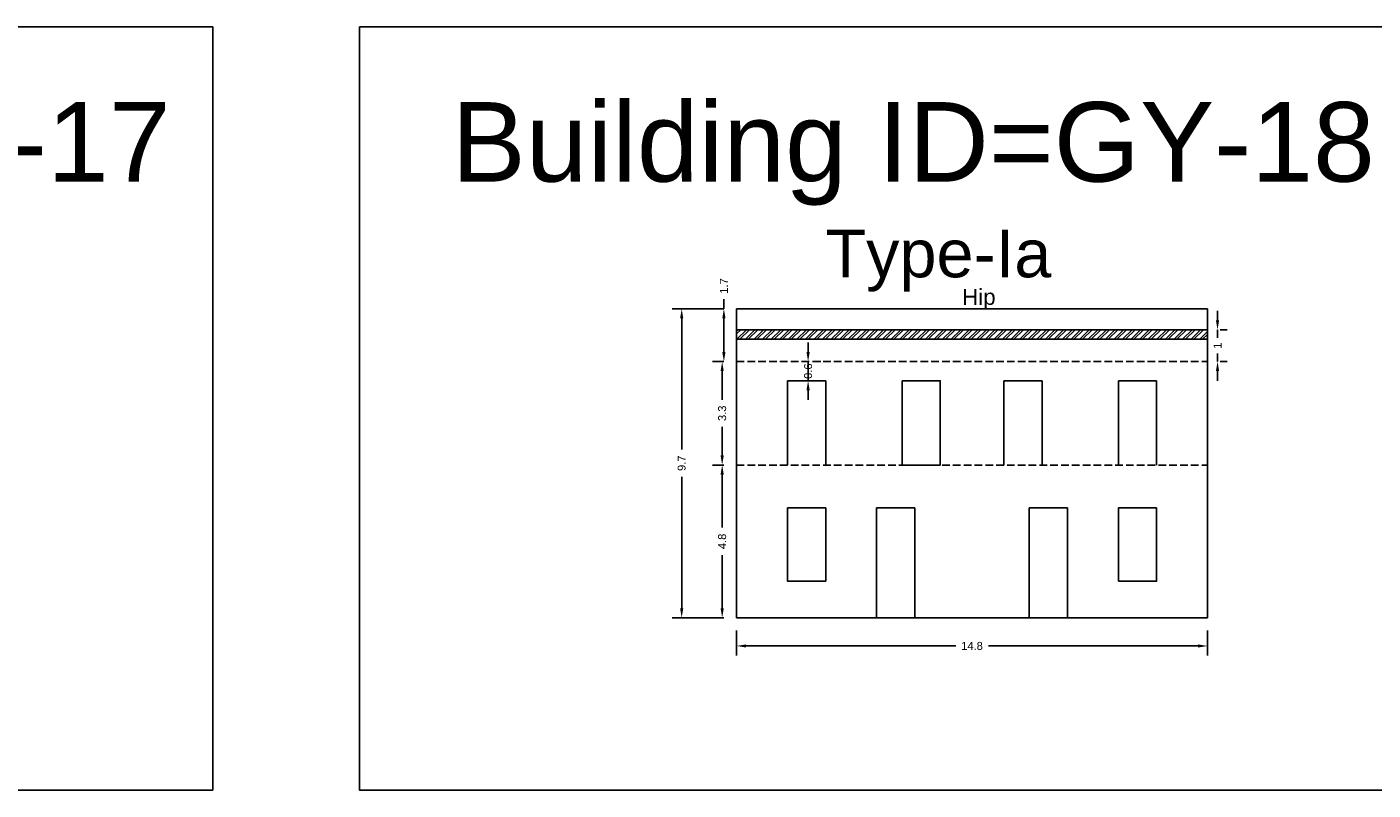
# Model space of a CAD drawing. Header units: metres. Extents: x 3416649 to 3417076, y -6712857 to -6712690.
# Tile 35 of 43: x 3416926 to 3416968, y -6712755 to -6712731. Entities that reach past the tile are written whole.
import ezdxf

# ---------------------------------------------------------------- set-up
doc = ezdxf.new("R2010")
doc.units = ezdxf.units.M
doc.linetypes.add('ACAD_ISO02W100', pattern=[15, 12, -3])
doc.layers.add('Dotted', color=7, linetype='ACAD_ISO02W100', plot=False)
doc.styles.get("Standard").update_dxf_attribs({"font": 'arial.ttf'})
doc.dimstyles.new('ISO-25', dxfattribs={"dimtxt": 0.25, "dimasz": 0.3, "dimexe": 0.3, "dimexo": 0.4, "dimgap": 0.2, "dimtad": 0, "dimdec": 1, "dimdsep": 46, "dimtxsty": 'Standard', "dimcen": 2.5, "dimadec": 0, "dimazin": 0, "dimtfac": 1, "dimtdec": 1, "dimtmove": 0, "dimatfit": 3, "dimfxl": 1, "dimarcsym": 0})

# ---------------------------------------------------------------- blocks, each defined once
blk = doc.blocks.new('*D119')
at = {"color": 0, "lineweight": -2, "transparency": 16777216}
for p, q in [((3416948.065, -6712744.785), (3416947.711, -6712744.785)), ((3416948.011, -6712745.085), (3416948.011, -6712746.752)), ((3416948.011, -6712749.285), (3416948.011, -6712747.618)), ((3416948.065, -6712749.585), (3416947.711, -6712749.585))]:
    blk.add_line(p, q, dxfattribs=at)
at = {"color": 0, "transparency": 16777216}
for points in [[(3416947.961, -6712745.085), (3416948.061, -6712745.085), (3416948.011, -6712744.785)], [(3416947.961, -6712749.285), (3416948.061, -6712749.285), (3416948.011, -6712749.585)]]:
    blk.add_solid(points, dxfattribs=at)
at = {"layer": 'Defpoints', "color": 0, "transparency": 16777216}
for p in [(3416948.011, -6712744.785), (3416948.465, -6712744.785), (3416948.465, -6712749.585)]:
    blk.add_point(p, dxfattribs=at)
at = {"color": 0, "transparency": 16777216, "insert": (3416948.011, -6712747.185), "char_height": 0.25, "attachment_point": 5, "rotation": 90}
blk.add_mtext('4.8', dxfattribs=at)
blk = doc.blocks.new('*D120')
at = {"color": 0, "lineweight": -2, "transparency": 16777216}
for p, q in [((3416948.065, -6712741.535), (3416947.711, -6712741.535)), ((3416948.011, -6712741.835), (3416948.011, -6712742.733)), ((3416948.011, -6712744.485), (3416948.011, -6712743.588)), ((3416948.065, -6712744.785), (3416947.711, -6712744.785))]:
    blk.add_line(p, q, dxfattribs=at)
at = {"color": 0, "transparency": 16777216}
for points in [[(3416947.961, -6712741.835), (3416948.061, -6712741.835), (3416948.011, -6712741.535)], [(3416947.961, -6712744.485), (3416948.061, -6712744.485), (3416948.011, -6712744.785)]]:
    blk.add_solid(points, dxfattribs=at)
at = {"layer": 'Defpoints', "color": 0, "transparency": 16777216}
for p in [(3416948.011, -6712741.535), (3416948.465, -6712741.535), (3416948.465, -6712744.785)]:
    blk.add_point(p, dxfattribs=at)
at = {"color": 0, "transparency": 16777216, "insert": (3416948.011, -6712743.16), "char_height": 0.25, "attachment_point": 5, "rotation": 90}
blk.add_mtext('3.3', dxfattribs=at)
blk = doc.blocks.new('*D121')
at = {"color": 0, "lineweight": -2, "transparency": 16777216}
for p, q in [((3416948.065, -6712739.875), (3416947.765, -6712739.875)), ((3416948.065, -6712739.875), (3416948.065, -6712739.575)), ((3416948.065, -6712741.235), (3416948.065, -6712740.175)), ((3416948.065, -6712741.535), (3416947.765, -6712741.535))]:
    blk.add_line(p, q, dxfattribs=at)
at = {"color": 0, "transparency": 16777216}
for points in [[(3416948.015, -6712740.175), (3416948.115, -6712740.175), (3416948.065, -6712739.875)], [(3416948.015, -6712741.235), (3416948.115, -6712741.235), (3416948.065, -6712741.535)]]:
    blk.add_solid(points, dxfattribs=at)
at = {"layer": 'Defpoints', "color": 0, "transparency": 16777216}
for p in [(3416948.065, -6712739.875), (3416948.465, -6712739.875), (3416948.465, -6712741.535)]:
    blk.add_point(p, dxfattribs=at)
at = {"color": 0, "transparency": 16777216, "insert": (3416948.065, -6712739.159), "char_height": 0.25, "attachment_point": 5, "rotation": 90}
blk.add_mtext('1.7', dxfattribs=at)
blk = doc.blocks.new('*D122')
at = {"color": 0, "lineweight": -2, "transparency": 16777216}
for p, q in [((3416948.465, -6712749.985), (3416948.465, -6712750.771)), ((3416963.265, -6712749.985), (3416963.265, -6712750.771)), ((3416948.765, -6712750.471), (3416955.352, -6712750.471)), ((3416962.965, -6712750.471), (3416956.378, -6712750.471))]:
    blk.add_line(p, q, dxfattribs=at)
at = {"color": 0, "transparency": 16777216}
for points in [[(3416948.765, -6712750.421), (3416948.765, -6712750.521), (3416948.465, -6712750.471)], [(3416962.965, -6712750.421), (3416962.965, -6712750.521), (3416963.265, -6712750.471)]]:
    blk.add_solid(points, dxfattribs=at)
at = {"layer": 'Defpoints', "color": 0, "transparency": 16777216}
for p in [(3416948.465, -6712749.585), (3416963.265, -6712749.585), (3416963.265, -6712750.471)]:
    blk.add_point(p, dxfattribs=at)
at = {"color": 0, "transparency": 16777216, "insert": (3416955.865, -6712750.471), "char_height": 0.25, "attachment_point": 5}
blk.add_mtext('14.8', dxfattribs=at)
blk = doc.blocks.new('*D123')
at = {"color": 0, "lineweight": -2, "transparency": 16777216}
for p, q in [((3416948.065, -6712739.875), (3416946.438, -6712739.875)), ((3416946.738, -6712740.175), (3416946.738, -6712744.302)), ((3416946.738, -6712749.285), (3416946.738, -6712745.158)), ((3416948.065, -6712749.585), (3416946.438, -6712749.585))]:
    blk.add_line(p, q, dxfattribs=at)
at = {"color": 0, "transparency": 16777216}
for points in [[(3416946.688, -6712740.175), (3416946.788, -6712740.175), (3416946.738, -6712739.875)], [(3416946.688, -6712749.285), (3416946.788, -6712749.285), (3416946.738, -6712749.585)]]:
    blk.add_solid(points, dxfattribs=at)
at = {"layer": 'Defpoints', "color": 0, "transparency": 16777216}
for p in [(3416946.738, -6712739.875), (3416948.465, -6712739.875), (3416948.465, -6712749.585)]:
    blk.add_point(p, dxfattribs=at)
at = {"color": 0, "transparency": 16777216, "insert": (3416946.738, -6712744.73), "char_height": 0.25, "attachment_point": 5, "rotation": 90}
blk.add_mtext('9.7', dxfattribs=at)
blk = doc.blocks.new('*D124')
at = {"color": 0, "lineweight": -2, "transparency": 16777216}
for p, q in [((3416950.712, -6712741.235), (3416950.712, -6712740.935)), ((3416950.712, -6712742.135), (3416950.712, -6712741.535)), ((3416951.112, -6712741.535), (3416951.012, -6712741.535)), ((3416950.712, -6712742.435), (3416950.712, -6712742.735)), ((3416951.112, -6712742.135), (3416951.012, -6712742.135))]:
    blk.add_line(p, q, dxfattribs=at)
at = {"color": 0, "transparency": 16777216}
for points in [[(3416950.662, -6712741.235), (3416950.762, -6712741.235), (3416950.712, -6712741.535)], [(3416950.662, -6712742.435), (3416950.762, -6712742.435), (3416950.712, -6712742.135)]]:
    blk.add_solid(points, dxfattribs=at)
at = {"layer": 'Defpoints', "color": 0, "transparency": 16777216}
for p in [(3416950.712, -6712741.535), (3416950.712, -6712741.535), (3416950.712, -6712742.135)]:
    blk.add_point(p, dxfattribs=at)
at = {"color": 0, "transparency": 16777216, "insert": (3416950.712, -6712741.835), "char_height": 0.25, "attachment_point": 5, "rotation": 90}
blk.add_mtext('0.6', dxfattribs=at)
blk = doc.blocks.new('*D125')
at = {"color": 0, "lineweight": -2, "transparency": 16777216}
for p, q in [((3416963.582, -6712740.235), (3416963.582, -6712739.935)), ((3416963.582, -6712740.535), (3416963.582, -6712740.789)), ((3416963.665, -6712740.535), (3416963.882, -6712740.535)), ((3416963.582, -6712741.535), (3416963.582, -6712741.281)), ((3416963.665, -6712741.535), (3416963.882, -6712741.535)), ((3416963.582, -6712741.835), (3416963.582, -6712742.135))]:
    blk.add_line(p, q, dxfattribs=at)
at = {"color": 0, "transparency": 16777216}
for points in [[(3416963.532, -6712740.235), (3416963.632, -6712740.235), (3416963.582, -6712740.535)], [(3416963.532, -6712741.835), (3416963.632, -6712741.835), (3416963.582, -6712741.535)]]:
    blk.add_solid(points, dxfattribs=at)
at = {"layer": 'Defpoints', "color": 0, "transparency": 16777216}
for p in [(3416963.265, -6712740.535), (3416963.582, -6712740.535), (3416963.265, -6712741.535)]:
    blk.add_point(p, dxfattribs=at)
at = {"color": 0, "transparency": 16777216, "insert": (3416963.582, -6712741.035), "char_height": 0.25, "attachment_point": 5, "rotation": 90}
blk.add_mtext('1', dxfattribs=at)

msp = doc.modelspace()

# ---------------------------------------------------------------- hatches: boundary and pattern name
h = msp.add_hatch()
h.set_pattern_fill('ANSI32', color=256, scale=0.02)
h.set_pattern_definition([(45, (-10.14574, 1.96943), (-0.134703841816, 0.134703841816), []), (45, (-10.05594, 1.96943), (-0.134703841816, 0.134703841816), [])])
h.paths.add_polyline_path([(3416948.465, -6712740.535), (3416948.465, -6712740.835), (3416963.265, -6712740.835), (3416963.265, -6712740.535)])

# ---------------------------------------------------------------- linework, layer by layer
for points in [[(3416898.757, -6712731.019), (3416931.996, -6712731.019), (3416931.996, -6712754.999), (3416898.757, -6712754.999)], [(3416936.609, -6712731.019), (3416972.604, -6712731.019), (3416972.604, -6712754.999), (3416936.609, -6712754.999)], [(3416953.665, -6712742.135), (3416954.865, -6712742.135), (3416954.865, -6712744.785), (3416953.665, -6712744.785)], [(3416951.265, -6712748.435), (3416950.065, -6712748.435), (3416950.065, -6712746.135), (3416951.265, -6712746.135)], [(3416954.065, -6712746.135), (3416952.865, -6712746.135), (3416952.865, -6712749.585), (3416954.065, -6712749.585)], [(3416960.465, -6712748.435), (3416961.665, -6712748.435), (3416961.665, -6712746.135), (3416960.465, -6712746.135)]]:
    msp.add_lwpolyline(points, close=True)
for points in [[(3416948.465, -6712739.875), (3416948.465, -6712749.585)], [(3416963.265, -6712739.875), (3416948.465, -6712739.875)], [(3416963.265, -6712739.875), (3416963.265, -6712749.585)], [(3416963.265, -6712740.535), (3416948.465, -6712740.535)], [(3416963.265, -6712740.835), (3416948.465, -6712740.835)], [(3416950.065, -6712742.135), (3416950.065, -6712744.785)], [(3416950.065, -6712742.135), (3416951.265, -6712742.135)], [(3416951.265, -6712742.135), (3416951.265, -6712744.785)], [(3416953.665, -6712742.135), (3416953.665, -6712744.785)], [(3416953.665, -6712742.135), (3416954.865, -6712742.135)], [(3416954.865, -6712742.135), (3416954.865, -6712744.785)], [(3416956.865, -6712742.135), (3416956.865, -6712744.785)], [(3416958.065, -6712742.135), (3416956.865, -6712742.135)], [(3416958.065, -6712742.135), (3416958.065, -6712744.785)], [(3416960.465, -6712742.135), (3416960.465, -6712744.785)], [(3416961.665, -6712742.135), (3416960.465, -6712742.135)], [(3416961.665, -6712742.135), (3416961.665, -6712744.785)], [(3416952.865, -6712749.585), (3416952.865, -6712746.135), (3416954.065, -6712746.135), (3416954.065, -6712749.585)], [(3416958.865, -6712749.585), (3416958.865, -6712746.135), (3416957.665, -6712746.135), (3416957.665, -6712749.585)], [(3416948.465, -6712749.585), (3416963.265, -6712749.585)]]:
    msp.add_lwpolyline(points)
at = {"layer": 'Dotted', "ltscale": 0.02}
for points in [[(3416948.465, -6712741.535), (3416963.265, -6712741.535)], [(3416948.465, -6712744.785), (3416963.265, -6712744.785)]]:
    msp.add_lwpolyline(points, dxfattribs=at)

# ---------------------------------------------------------------- texts
at = {"attachment_point": 1}
for s, width, heights, insert, char_height in [('Building ID=GY-17', 67.86454, [0.517], (3416901.655, -6712733.38), 2.5), ('Building ID=GY-18', 67.86454, [0.517], (3416939.506, -6712733.38), 2.5), ('Type-Ia ', 9.99112, [0.517], (3416951.255, -6712737.386), 1.5), ('Hip', 1.17554, [0], (3416955.558, -6712739.253), 0.5)]:
    msp.add_mtext_dynamic_manual_height_columns(s, width=width, gutter_width=12.5, heights=heights, dxfattribs=dict(at, insert=insert, char_height=char_height))

# ---------------------------------------------------------------- dimensions: what is measured, and where the dimension line sits
for base, p1, p2, picture, middle in [((3416948.065, -6712739.875), (3416948.465, -6712741.535), (3416948.465, -6712739.875), '*D121', (3416948.065, -6712739.159)), ((3416946.738, -6712739.875), (3416948.465, -6712749.585), (3416948.465, -6712739.875), '*D123', (3416946.738, -6712744.73)), ((3416963.582, -6712740.535), (3416963.265, -6712741.535), (3416963.265, -6712740.535), '*D125', (3416963.582, -6712741.035)), ((3416948.011072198, -6712741.535060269), (3416948.464836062, -6712744.785060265), (3416948.464836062, -6712741.535060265), '*D120', (3416948.011072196, -6712743.160060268)), ((3416948.011, -6712744.785), (3416948.465, -6712749.585), (3416948.465, -6712744.785), '*D119', (3416948.011, -6712747.185))]:
    dim = msp.add_linear_dim(base=base, p1=p1, p2=p2, angle=90, dimstyle='ISO-25')
    dim.commit()
    dim.dimension.update_dxf_attribs({"geometry": picture, "text_midpoint": middle})
dim = msp.add_linear_dim(base=(3416950.712, -6712741.535), p1=(3416950.712, -6712742.135), p2=(3416950.712, -6712741.535), angle=90, dimstyle='ISO-25')
dim.commit()
dim.dimension.update_dxf_attribs({"geometry": '*D124', "text_midpoint": (3416950.712, -6712741.835), "dimtype": 160})
dim = msp.add_linear_dim(base=(3416963.265, -6712750.471), p1=(3416948.465, -6712749.585), p2=(3416963.265, -6712749.585), dimstyle='ISO-25')
dim.commit()
dim.dimension.update_dxf_attribs({"geometry": '*D122', "text_midpoint": (3416955.865, -6712750.471)})

doc.saveas('drawing.dxf')
